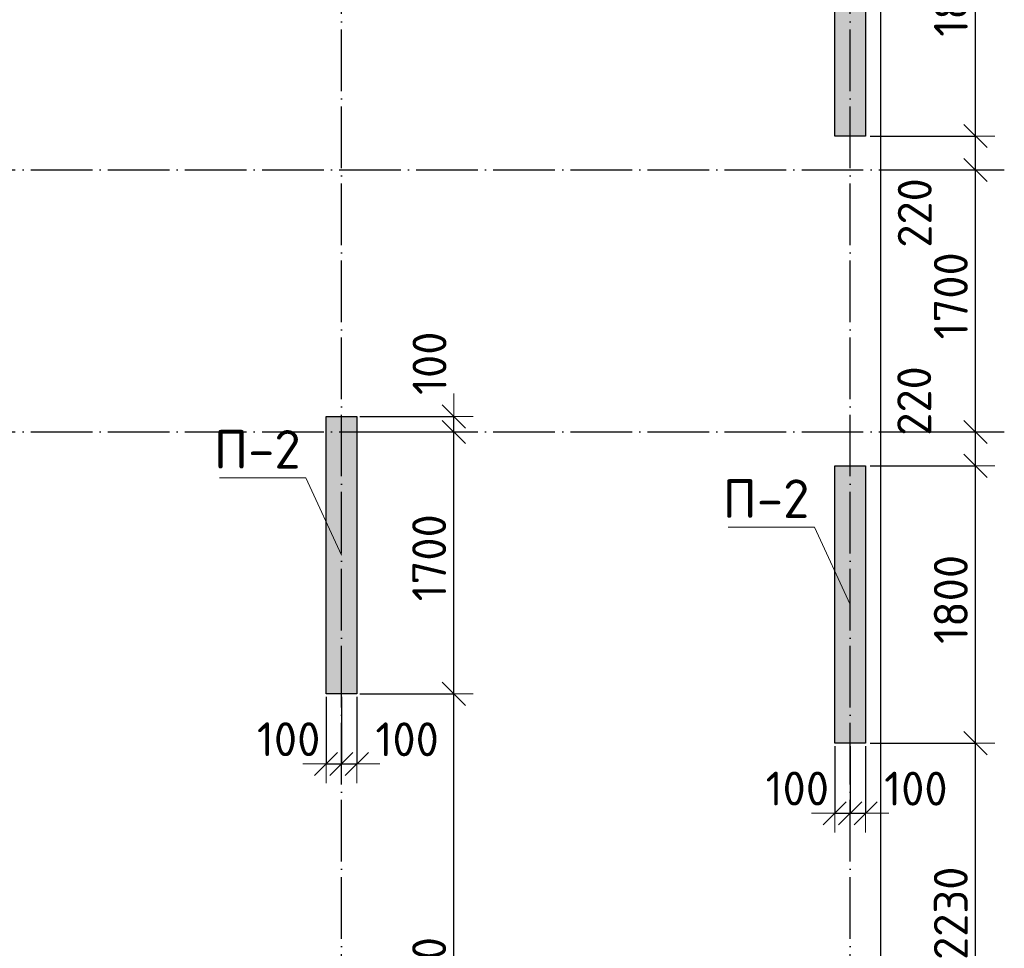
# Model space of a CAD drawing. Header units: millimetres. Extents: x -3495 to 109513, y -3287 to 62337.
# Tile 29 of 41: x 69663 to 76050, y 3349 to 9375. Entities that reach past the tile are written whole.
import ezdxf

# ---------------------------------------------------------------- set-up
doc = ezdxf.new("R2010")
doc.units = ezdxf.units.MM
doc.header["$PDMODE"] = 65
doc.linetypes.add('______11', pattern=[500, 400, -50, 0, -50])
doc.linetypes.add('______5', pattern=[1100, 800, -100, 100, -100])
for name, color, linetype, lineweight in [('Standard', 7, 'Continuous', 25), ('Высотная отметка (отверстия)', 7, 'Continuous', 13), ('Размерная линия_ общее', 7, 'Continuous', 13)]:
    doc.layers.add(name, color=color, linetype=linetype, lineweight=lineweight)
doc.layers.add('Осевая линия_ общее', color=7, linetype='______5', lineweight=13, true_color=0xa0a0a0)
doc.styles.add('ISOCPEUR', font='ISOCPEUR')
doc.dimstyles.new('DIMSTYLE_11', dxfattribs={"dimtxt": 220, "dimasz": 250, "dimexe": 0, "dimexo": 0, "dimgap": 110, "dimtad": 2, "dimdec": 0, "dimrnd": 5, "dimzin": 12, "dimdsep": 46, "dimtxsty": 'ISOCPEUR', "dimblk1": 'ALL_ML_STRICH', "dimblk2": 'ALL_ML_STRICH', "dimsah": 1, "dimcen": 0, "dimclrd": 7, "dimclre": 256, "dimclrt": 7, "dimadec": 0, "dimazin": 0, "dimtfac": 1, "dimtdec": 0, "dimtix": 1, "dimtmove": 2, "dimatfit": 3, "dimfxl": 0, "dimtvp": 1.2, "dimtzin": 0, "dimlwd": 0, "dimlwe": -3, "dimarcsym": 0})
doc.dimstyles.new('DIMSTYLE_3', dxfattribs={"dimtxt": 220, "dimasz": 250, "dimexe": 0, "dimexo": 0, "dimgap": 110, "dimtad": 2, "dimdec": 0, "dimrnd": 5, "dimzin": 12, "dimdsep": 46, "dimtxsty": 'ISOCPEUR', "dimblk1": 'ALL_ML_STRICH', "dimblk2": 'ALL_ML_STRICH', "dimsah": 1, "dimcen": 0, "dimclrd": 7, "dimclre": 256, "dimclrt": 7, "dimadec": 0, "dimazin": 0, "dimtfac": 1, "dimtdec": 0, "dimtix": 1, "dimtmove": 2, "dimatfit": 3, "dimfxl": 0, "dimtzin": 0, "dimlwd": 0, "dimlwe": -3, "dimarcsym": 0})

# ---------------------------------------------------------------- blocks, each defined once
blk = doc.blocks.new('СЛОЖНЫЙ_ОБЪЕКТ_0')
at = {"layer": 'Осевая линия_ общее', "color": 253, "linetype": '______11', "lineweight": -3, "true_color": 0xa0a0a0, "transparency": 33554687}
for p, q in [((75050, -2590), (75050, 14620)), ((71750, -2590), (71750, 14510)), ((47230, 8400), (76050, 8400)), ((47230, 6700), (76050, 6700))]:
    blk.add_line(p, q, dxfattribs=at)
blk = doc.blocks.new('ALL_ML_STRICH')
at = {"color": 0, "linetype": 'ByBlock', "lineweight": -2}
for p, q in [((-0.3, -0.3), (0.3, 0.3)), ((0, -0.5), (0, 0.5)), ((-1, 0), (0.5, 0))]:
    blk.add_line(p, q, dxfattribs=at)
blk = doc.blocks.new('*D255')
at = {"layer": 'DEFPOINTS', "color": 7, "linetype": 'Continuous', "lineweight": 13, "transparency": 33554687}
for p in [(71850, 5000), (71850, 1199.8), (72479, 1199.8)]:
    blk.add_point(p, dxfattribs=at)
at = {"layer": 'Размерная линия_ общее', "color": 253, "linetype": 'Continuous', "lineweight": -2, "true_color": 0xa0a0a0, "transparency": 33554687}
for p, q in [((71870, 5000), (72479, 5000)), ((71870, 1199.8), (72479, 1199.8))]:
    blk.add_line(p, q, dxfattribs=at)
at = {"layer": 'Размерная линия_ общее', "color": 7, "linetype": 'Continuous', "lineweight": -2, "transparency": 33554687}
blk.add_line((72479, 1199.8), (72479, 5000), dxfattribs=at)
at = {"layer": 'Размерная линия_ общее', "color": 7, "linetype": 'Continuous', "lineweight": 13, "transparency": 33554687, "xscale": 250, "yscale": 250, "zscale": 250}
for p, rotation in [((72479, 5000), 90), ((72479, 1199.8), 270)]:
    blk.add_blockref('ALL_ML_STRICH', p, dxfattribs=dict(at, rotation=rotation))
at = {"layer": 'Размерная линия_ общее', "color": 7, "linetype": 'Continuous', "lineweight": 13, "transparency": 33554687, "insert": (72319, 3110.9), "char_height": 220, "width": 880, "attachment_point": 5, "rotation": 90, "style": 'ISOCPEUR'}
blk.add_mtext('\\A1;{3800}', dxfattribs=at)
blk = doc.blocks.new('*D256')
at = {"layer": 'DEFPOINTS', "color": 7, "linetype": 'Continuous', "lineweight": 13, "transparency": 33554687}
for p in [(71750, 6700), (71850, 5000), (72479, 5000)]:
    blk.add_point(p, dxfattribs=at)
at = {"layer": 'Размерная линия_ общее', "color": 253, "linetype": 'Continuous', "lineweight": -2, "true_color": 0xa0a0a0, "transparency": 33554687}
for p, q in [((71770, 6700), (72479, 6700)), ((71870, 5000), (72479, 5000))]:
    blk.add_line(p, q, dxfattribs=at)
at = {"layer": 'Размерная линия_ общее', "color": 7, "linetype": 'Continuous', "lineweight": -2, "transparency": 33554687}
blk.add_line((72479, 5000), (72479, 6700), dxfattribs=at)
at = {"layer": 'Размерная линия_ общее', "color": 7, "linetype": 'Continuous', "lineweight": 13, "transparency": 33554687, "xscale": 250, "yscale": 250, "zscale": 250}
for p, rotation in [((72479, 6700), 90), ((72479, 5000), 270)]:
    blk.add_blockref('ALL_ML_STRICH', p, dxfattribs=dict(at, rotation=rotation))
at = {"layer": 'Размерная линия_ общее', "color": 7, "linetype": 'Continuous', "lineweight": 13, "transparency": 33554687, "insert": (72319, 5883), "char_height": 220, "width": 880, "attachment_point": 5, "rotation": 90, "style": 'ISOCPEUR'}
blk.add_mtext('\\A1;{1700}', dxfattribs=at)
blk = doc.blocks.new('*D257')
at = {"layer": 'DEFPOINTS', "color": 7, "linetype": 'Continuous', "lineweight": 13, "transparency": 33554687}
for p in [(71850, 6800), (71750, 6700), (72479, 6700)]:
    blk.add_point(p, dxfattribs=at)
at = {"layer": 'Размерная линия_ общее', "color": 253, "linetype": 'Continuous', "lineweight": -2, "true_color": 0xa0a0a0, "transparency": 33554687}
for p, q in [((71870, 6800), (72479, 6800)), ((71770, 6700), (72479, 6700))]:
    blk.add_line(p, q, dxfattribs=at)
at = {"layer": 'Размерная линия_ общее', "color": 7, "linetype": 'Continuous', "lineweight": -2, "transparency": 33554687}
blk.add_line((72479, 6700), (72479, 6800), dxfattribs=at)
at = {"layer": 'Размерная линия_ общее', "color": 7, "linetype": 'Continuous', "lineweight": 13, "transparency": 33554687, "xscale": 250, "yscale": 250, "zscale": 250}
for p, rotation in [((72479, 6700), 270), ((72479, 6800), 90)]:
    blk.add_blockref('ALL_ML_STRICH', p, dxfattribs=dict(at, rotation=rotation))
at = {"layer": 'Размерная линия_ общее', "color": 7, "linetype": 'Continuous', "lineweight": 13, "transparency": 33554687, "insert": (72321.4, 7145.5), "char_height": 220, "width": 660, "attachment_point": 5, "rotation": 90, "style": 'ISOCPEUR'}
blk.add_mtext('\\A1;{100}', dxfattribs=at)
blk = doc.blocks.new('*D296')
at = {"layer": 'DEFPOINTS', "color": 7, "linetype": 'Continuous', "lineweight": 13, "transparency": 33554687}
for p in [(75160, 4680), (75160, 2450), (75863, 2450)]:
    blk.add_point(p, dxfattribs=at)
at = {"layer": 'Размерная линия_ общее', "color": 253, "linetype": 'Continuous', "lineweight": -2, "true_color": 0xa0a0a0, "transparency": 33554687}
for p, q in [((75180, 4680), (75863, 4680)), ((75180, 2450), (75863, 2450))]:
    blk.add_line(p, q, dxfattribs=at)
at = {"layer": 'Размерная линия_ общее', "color": 7, "linetype": 'Continuous', "lineweight": -2, "transparency": 33554687}
blk.add_line((75863, 2450), (75863, 4680), dxfattribs=at)
at = {"layer": 'Размерная линия_ общее', "color": 7, "linetype": 'Continuous', "lineweight": 13, "transparency": 33554687, "xscale": 250, "yscale": 250, "zscale": 250}
for p, rotation in [((75863, 4680), 90), ((75863, 2450), 270)]:
    blk.add_blockref('ALL_ML_STRICH', p, dxfattribs=dict(at, rotation=rotation))
at = {"layer": 'Размерная линия_ общее', "color": 7, "linetype": 'Continuous', "lineweight": 13, "transparency": 33554687, "insert": (75703, 3576), "char_height": 220, "width": 880, "attachment_point": 5, "rotation": 90, "style": 'ISOCPEUR'}
blk.add_mtext('\\A1;{2230}', dxfattribs=at)
blk = doc.blocks.new('*D297')
at = {"layer": 'DEFPOINTS', "color": 7, "linetype": 'Continuous', "lineweight": 13, "transparency": 33554687}
for p in [(75160, 6480), (75160, 4680), (75863, 4680)]:
    blk.add_point(p, dxfattribs=at)
at = {"layer": 'Размерная линия_ общее', "color": 253, "linetype": 'Continuous', "lineweight": -2, "true_color": 0xa0a0a0, "transparency": 33554687}
for p, q in [((75180, 6480), (75863, 6480)), ((75180, 4680), (75863, 4680))]:
    blk.add_line(p, q, dxfattribs=at)
at = {"layer": 'Размерная линия_ общее', "color": 7, "linetype": 'Continuous', "lineweight": -2, "transparency": 33554687}
blk.add_line((75863, 4680), (75863, 6480), dxfattribs=at)
at = {"layer": 'Размерная линия_ общее', "color": 7, "linetype": 'Continuous', "lineweight": 13, "transparency": 33554687, "xscale": 250, "yscale": 250, "zscale": 250}
for p, rotation in [((75863, 6480), 90), ((75863, 4680), 270)]:
    blk.add_blockref('ALL_ML_STRICH', p, dxfattribs=dict(at, rotation=rotation))
at = {"layer": 'Размерная линия_ общее', "color": 7, "linetype": 'Continuous', "lineweight": 13, "transparency": 33554687, "insert": (75703, 5613), "char_height": 220, "width": 880, "attachment_point": 5, "rotation": 90, "style": 'ISOCPEUR'}
blk.add_mtext('\\A1;{1800}', dxfattribs=at)
blk = doc.blocks.new('*D298')
at = {"layer": 'DEFPOINTS', "color": 7, "linetype": 'Continuous', "lineweight": 13, "transparency": 33554687}
for p in [(75492.4, 6700), (75160, 6480), (75863, 6480)]:
    blk.add_point(p, dxfattribs=at)
at = {"layer": 'Размерная линия_ общее', "color": 253, "linetype": 'Continuous', "lineweight": -2, "true_color": 0xa0a0a0, "transparency": 33554687}
for p, q in [((75512.4, 6700), (75863, 6700)), ((75180, 6480), (75863, 6480))]:
    blk.add_line(p, q, dxfattribs=at)
at = {"layer": 'Размерная линия_ общее', "color": 7, "linetype": 'Continuous', "lineweight": -2, "transparency": 33554687}
blk.add_line((75863, 6480), (75863, 6700), dxfattribs=at)
at = {"layer": 'Размерная линия_ общее', "color": 7, "linetype": 'Continuous', "lineweight": 13, "transparency": 33554687, "xscale": 250, "yscale": 250, "zscale": 250}
for p, rotation in [((75863, 6700), 90), ((75863, 6480), 270)]:
    blk.add_blockref('ALL_ML_STRICH', p, dxfattribs=dict(at, rotation=rotation))
at = {"layer": 'Размерная линия_ общее', "color": 7, "linetype": 'Continuous', "lineweight": 13, "transparency": 33554687, "insert": (75465.7, 6900.6), "char_height": 220, "width": 660, "attachment_point": 5, "rotation": 90, "style": 'ISOCPEUR'}
blk.add_mtext('\\A1;{220}', dxfattribs=at)
blk = doc.blocks.new('*D299')
at = {"layer": 'DEFPOINTS', "color": 7, "linetype": 'Continuous', "lineweight": 13, "transparency": 33554687}
for p in [(75542.2, 8400), (75492.4, 6700), (75863, 6700)]:
    blk.add_point(p, dxfattribs=at)
at = {"layer": 'Размерная линия_ общее', "color": 253, "linetype": 'Continuous', "lineweight": -2, "true_color": 0xa0a0a0, "transparency": 33554687}
for p, q in [((75562.2, 8400), (75863, 8400)), ((75512.4, 6700), (75863, 6700))]:
    blk.add_line(p, q, dxfattribs=at)
at = {"layer": 'Размерная линия_ общее', "color": 7, "linetype": 'Continuous', "lineweight": -2, "transparency": 33554687}
blk.add_line((75863, 6700), (75863, 8400), dxfattribs=at)
at = {"layer": 'Размерная линия_ общее', "color": 7, "linetype": 'Continuous', "lineweight": 13, "transparency": 33554687, "xscale": 250, "yscale": 250, "zscale": 250}
for p, rotation in [((75863, 8400), 90), ((75863, 6700), 270)]:
    blk.add_blockref('ALL_ML_STRICH', p, dxfattribs=dict(at, rotation=rotation))
at = {"layer": 'Размерная линия_ общее', "color": 7, "linetype": 'Continuous', "lineweight": 13, "transparency": 33554687, "insert": (75703, 7583), "char_height": 220, "width": 880, "attachment_point": 5, "rotation": 90, "style": 'ISOCPEUR'}
blk.add_mtext('\\A1;{1700}', dxfattribs=at)
blk = doc.blocks.new('*D300')
at = {"layer": 'DEFPOINTS', "color": 7, "linetype": 'Continuous', "lineweight": 13, "transparency": 33554687}
for p in [(75160, 8620), (75542.2, 8400), (75863, 8400)]:
    blk.add_point(p, dxfattribs=at)
at = {"layer": 'Размерная линия_ общее', "color": 253, "linetype": 'Continuous', "lineweight": -2, "true_color": 0xa0a0a0, "transparency": 33554687}
for p, q in [((75180, 8620), (75863, 8620)), ((75562.2, 8400), (75863, 8400))]:
    blk.add_line(p, q, dxfattribs=at)
at = {"layer": 'Размерная линия_ общее', "color": 7, "linetype": 'Continuous', "lineweight": -2, "transparency": 33554687}
blk.add_line((75863, 8400), (75863, 8620), dxfattribs=at)
at = {"layer": 'Размерная линия_ общее', "color": 7, "linetype": 'Continuous', "lineweight": 13, "transparency": 33554687, "xscale": 250, "yscale": 250, "zscale": 250}
for p, rotation in [((75863, 8620), 90), ((75863, 8400), 270)]:
    blk.add_blockref('ALL_ML_STRICH', p, dxfattribs=dict(at, rotation=rotation))
at = {"layer": 'Размерная линия_ общее', "color": 7, "linetype": 'Continuous', "lineweight": 13, "transparency": 33554687, "insert": (75468.9, 8120.9), "char_height": 220, "width": 660, "attachment_point": 5, "rotation": 90, "style": 'ISOCPEUR'}
blk.add_mtext('\\A1;{220}', dxfattribs=at)
blk = doc.blocks.new('*D301')
at = {"layer": 'DEFPOINTS', "color": 7, "linetype": 'Continuous', "lineweight": 13, "transparency": 33554687}
for p in [(75160, 10420), (75160, 8620), (75863, 8620)]:
    blk.add_point(p, dxfattribs=at)
at = {"layer": 'Размерная линия_ общее', "color": 253, "linetype": 'Continuous', "lineweight": -2, "true_color": 0xa0a0a0, "transparency": 33554687}
for p, q in [((75180, 10420), (75863, 10420)), ((75180, 8620), (75863, 8620))]:
    blk.add_line(p, q, dxfattribs=at)
at = {"layer": 'Размерная линия_ общее', "color": 7, "linetype": 'Continuous', "lineweight": -2, "transparency": 33554687}
blk.add_line((75863, 8620), (75863, 10420), dxfattribs=at)
at = {"layer": 'Размерная линия_ общее', "color": 7, "linetype": 'Continuous', "lineweight": 13, "transparency": 33554687, "xscale": 250, "yscale": 250, "zscale": 250}
for p, rotation in [((75863, 10420), 90), ((75863, 8620), 270)]:
    blk.add_blockref('ALL_ML_STRICH', p, dxfattribs=dict(at, rotation=rotation))
at = {"layer": 'Размерная линия_ общее', "color": 7, "linetype": 'Continuous', "lineweight": 13, "transparency": 33554687, "insert": (75703, 9553), "char_height": 220, "width": 880, "attachment_point": 5, "rotation": 90, "style": 'ISOCPEUR'}
blk.add_mtext('\\A1;{1800}', dxfattribs=at)
blk = doc.blocks.new('*D322')
at = {"layer": 'DEFPOINTS', "color": 7, "linetype": 'Continuous', "lineweight": 13, "transparency": 33554687}
for p in [(71650, 5000), (71750, 5000), (71650, 4545.1)]:
    blk.add_point(p, dxfattribs=at)
at = {"layer": 'Размерная линия_ общее', "color": 253, "linetype": 'Continuous', "lineweight": -2, "true_color": 0xa0a0a0, "transparency": 33554687}
for p, q in [((71650, 4980), (71650, 4545.1)), ((71750, 4980), (71750, 4545.1))]:
    blk.add_line(p, q, dxfattribs=at)
at = {"layer": 'Размерная линия_ общее', "color": 7, "linetype": 'Continuous', "lineweight": -2, "transparency": 33554687}
blk.add_line((71650, 4545.1), (71750, 4545.1), dxfattribs=at)
at = {"layer": 'Размерная линия_ общее', "color": 7, "linetype": 'Continuous', "lineweight": 13, "transparency": 33554687, "xscale": 250, "yscale": 250, "zscale": 250}
blk.add_blockref('ALL_ML_STRICH', (71750, 4545.1), dxfattribs=at)
at = {"layer": 'Размерная линия_ общее', "color": 7, "linetype": 'Continuous', "lineweight": 13, "transparency": 33554687, "xscale": 250, "yscale": 250, "zscale": 250, "rotation": 180}
blk.add_blockref('ALL_ML_STRICH', (71650, 4545.1), dxfattribs=at)
at = {"layer": 'Размерная линия_ общее', "color": 7, "linetype": 'Continuous', "lineweight": 13, "transparency": 33554687, "insert": (71407.3, 4705.7), "char_height": 220, "width": 660, "attachment_point": 5, "style": 'ISOCPEUR'}
blk.add_mtext('\\A1;{100}', dxfattribs=at)
blk = doc.blocks.new('*D323')
at = {"layer": 'DEFPOINTS', "color": 7, "linetype": 'Continuous', "lineweight": 13, "transparency": 33554687}
for p in [(71750, 5000), (71850, 5000), (71750, 4545.1)]:
    blk.add_point(p, dxfattribs=at)
at = {"layer": 'Размерная линия_ общее', "color": 253, "linetype": 'Continuous', "lineweight": -2, "true_color": 0xa0a0a0, "transparency": 33554687}
for p, q in [((71750, 4980), (71750, 4545.1)), ((71850, 4980), (71850, 4545.1))]:
    blk.add_line(p, q, dxfattribs=at)
at = {"layer": 'Размерная линия_ общее', "color": 7, "linetype": 'Continuous', "lineweight": -2, "transparency": 33554687}
blk.add_line((71750, 4545.1), (71850, 4545.1), dxfattribs=at)
at = {"layer": 'Размерная линия_ общее', "color": 7, "linetype": 'Continuous', "lineweight": 13, "transparency": 33554687, "xscale": 250, "yscale": 250, "zscale": 250}
blk.add_blockref('ALL_ML_STRICH', (71850, 4545.1), dxfattribs=at)
at = {"layer": 'Размерная линия_ общее', "color": 7, "linetype": 'Continuous', "lineweight": 13, "transparency": 33554687, "xscale": 250, "yscale": 250, "zscale": 250, "rotation": 180}
blk.add_blockref('ALL_ML_STRICH', (71750, 4545.1), dxfattribs=at)
at = {"layer": 'Размерная линия_ общее', "color": 7, "linetype": 'Continuous', "lineweight": 13, "transparency": 33554687, "insert": (72176.4, 4704.9), "char_height": 220, "width": 660, "attachment_point": 5, "style": 'ISOCPEUR'}
blk.add_mtext('\\A1;{100}', dxfattribs=at)
blk = doc.blocks.new('*D324')
at = {"layer": 'DEFPOINTS', "color": 7, "linetype": 'Continuous', "lineweight": 13, "transparency": 33554687}
for p in [(74950, 4680), (75050, 4680), (74950, 4225.1)]:
    blk.add_point(p, dxfattribs=at)
at = {"layer": 'Размерная линия_ общее', "color": 253, "linetype": 'Continuous', "lineweight": -2, "true_color": 0xa0a0a0, "transparency": 33554687}
for p, q in [((74950, 4660), (74950, 4225.1)), ((75050, 4660), (75050, 4225.1))]:
    blk.add_line(p, q, dxfattribs=at)
at = {"layer": 'Размерная линия_ общее', "color": 7, "linetype": 'Continuous', "lineweight": -2, "transparency": 33554687}
blk.add_line((74950, 4225.1), (75050, 4225.1), dxfattribs=at)
at = {"layer": 'Размерная линия_ общее', "color": 7, "linetype": 'Continuous', "lineweight": 13, "transparency": 33554687, "xscale": 250, "yscale": 250, "zscale": 250}
blk.add_blockref('ALL_ML_STRICH', (75050, 4225.1), dxfattribs=at)
at = {"layer": 'Размерная линия_ общее', "color": 7, "linetype": 'Continuous', "lineweight": 13, "transparency": 33554687, "xscale": 250, "yscale": 250, "zscale": 250, "rotation": 180}
blk.add_blockref('ALL_ML_STRICH', (74950, 4225.1), dxfattribs=at)
at = {"layer": 'Размерная линия_ общее', "color": 7, "linetype": 'Continuous', "lineweight": 13, "transparency": 33554687, "insert": (74707.3, 4385.7), "char_height": 220, "width": 660, "attachment_point": 5, "style": 'ISOCPEUR'}
blk.add_mtext('\\A1;{100}', dxfattribs=at)
blk = doc.blocks.new('*D325')
at = {"layer": 'DEFPOINTS', "color": 7, "linetype": 'Continuous', "lineweight": 13, "transparency": 33554687}
for p in [(75050, 4680), (75150, 4680), (75050, 4225.1)]:
    blk.add_point(p, dxfattribs=at)
at = {"layer": 'Размерная линия_ общее', "color": 253, "linetype": 'Continuous', "lineweight": -2, "true_color": 0xa0a0a0, "transparency": 33554687}
for p, q in [((75050, 4660), (75050, 4225.1)), ((75150, 4660), (75150, 4225.1))]:
    blk.add_line(p, q, dxfattribs=at)
at = {"layer": 'Размерная линия_ общее', "color": 7, "linetype": 'Continuous', "lineweight": -2, "transparency": 33554687}
blk.add_line((75050, 4225.1), (75150, 4225.1), dxfattribs=at)
at = {"layer": 'Размерная линия_ общее', "color": 7, "linetype": 'Continuous', "lineweight": 13, "transparency": 33554687, "xscale": 250, "yscale": 250, "zscale": 250}
blk.add_blockref('ALL_ML_STRICH', (75150, 4225.1), dxfattribs=at)
at = {"layer": 'Размерная линия_ общее', "color": 7, "linetype": 'Continuous', "lineweight": 13, "transparency": 33554687, "xscale": 250, "yscale": 250, "zscale": 250, "rotation": 180}
blk.add_blockref('ALL_ML_STRICH', (75050, 4225.1), dxfattribs=at)
at = {"layer": 'Размерная линия_ общее', "color": 7, "linetype": 'Continuous', "lineweight": 13, "transparency": 33554687, "insert": (75476.4, 4384.9), "char_height": 220, "width": 660, "attachment_point": 5, "style": 'ISOCPEUR'}
blk.add_mtext('\\A1;{100}', dxfattribs=at)

msp = doc.modelspace()

# ---------------------------------------------------------------- hatches: boundary and pattern name
at = {"linetype": 'Continuous', "lineweight": 13, "transparency": 33554687}
msp.add_hatch(color=7, dxfattribs=at).paths.add_polyline_path([(74950, 4680), (75150, 4680), (75150, 6480), (74950, 6480)])
at = {"layer": 'Standard', "linetype": 'Continuous', "lineweight": 13, "transparency": 33554687}
for points in [[(74950, 8620), (75150, 8620), (75150, 10420), (74950, 10420)], [(71650, 5000), (71850, 5000), (71850, 6800), (71650, 6800)]]:
    msp.add_hatch(color=7, dxfattribs=at).paths.add_polyline_path(points)

# ---------------------------------------------------------------- linework, layer by layer
at = {"color": 7, "linetype": 'Continuous', "lineweight": -3, "transparency": 33554687}
for p, q in [((74950, 4680), (74950, 6480)), ((74950, 6480), (75150, 6480)), ((75150, 6480), (75150, 4680)), ((75150, 4680), (74950, 4680))]:
    msp.add_line(p, q, dxfattribs=at)
at = {"layer": 'Standard', "color": 7, "linetype": 'Continuous', "lineweight": -3, "transparency": 33554687}
for p, q in [((74950, 8620), (74950, 10420)), ((75150, 10420), (75150, 8620)), ((75150, 8620), (74950, 8620)), ((71650, 5000), (71650, 6800)), ((71650, 6800), (71850, 6800)), ((71850, 6800), (71850, 5000)), ((71850, 5000), (71650, 5000))]:
    msp.add_line(p, q, dxfattribs=at)
at = {"layer": 'Standard', "color": 7, "linetype": 'Continuous', "lineweight": 25, "transparency": 33554687}
msp.add_lwpolyline([(49650, -350.2), (75250, -350.2), (75250, 46690), (49650, 46690), (49650, -350.2)], dxfattribs=at)
at = {"layer": 'Высотная отметка (отверстия)', "color": 7, "linetype": 'Continuous', "lineweight": 13, "transparency": 33554687}
for points in [[(71750, 5900), (71519.3, 6401.9), (70959.3, 6401.9)], [(75050, 5580), (74819.3, 6081.9), (74259.3, 6081.9)]]:
    msp.add_lwpolyline(points, dxfattribs=at)

# ---------------------------------------------------------------- block references
at = {"layer": 'Осевая линия_ общее', "color": 253, "linetype": '______11', "lineweight": -3, "true_color": 0xa0a0a0, "transparency": 33554687}
msp.add_blockref('СЛОЖНЫЙ_ОБЪЕКТ_0', (0, 0), dxfattribs=at)

# ---------------------------------------------------------------- texts
at = {"layer": 'Высотная отметка (отверстия)', "color": 7, "linetype": 'Continuous', "lineweight": 13, "transparency": 33554687, "char_height": 250, "width": 664.583, "attachment_point": 8, "style": 'ISOCPEUR'}
for insert in [(71204.3, 6461.9), (74504.3, 6141.9)]:
    msp.add_mtext('\\A1;{\\fISOCPEUR|i0|b0;\\H250.000000;\\W1.000000;\\C7;П-2}\\P', dxfattribs=dict(at, insert=insert))

# ---------------------------------------------------------------- dimensions: what is measured, and where the dimension line sits
at = {"layer": 'Размерная линия_ общее', "color": 7, "linetype": 'Continuous', "lineweight": 13, "transparency": 33554687}
for base, p1, p2, dimstyle, picture, middle in [((75863, 10420), (75180, 8620), (75180, 10420), 'DIMSTYLE_3', '*D301', (75703, 9553)), ((75863, 8620), (75562.2, 8400), (75180, 8620), 'DIMSTYLE_11', '*D300', (75468.9, 8120.9)), ((75863, 8400), (75512.4, 6700), (75562.2, 8400), 'DIMSTYLE_3', '*D299', (75703, 7583)), ((72479, 6800), (71770, 6700), (71870, 6800), 'DIMSTYLE_11', '*D257', (72321.4, 7145.5)), ((75863, 6700), (75180, 6480), (75512.4, 6700), 'DIMSTYLE_11', '*D298', (75465.7, 6900.6)), ((72479, 6700), (71870, 5000), (71770, 6700), 'DIMSTYLE_3', '*D256', (72319, 5883)), ((75863, 6480), (75180, 4680), (75180, 6480), 'DIMSTYLE_3', '*D297', (75703, 5613)), ((72479, 5000), (71870, 1199.8), (71870, 5000), 'DIMSTYLE_3', '*D255', (72319, 3110.9)), ((75863, 4680), (75180, 2450), (75180, 4680), 'DIMSTYLE_3', '*D296', (75703, 3576))]:
    dim = msp.add_linear_dim(base=base, p1=p1, p2=p2, angle=90, dimstyle=dimstyle, override={"dimpost": '<>', "dimclrd": 7, "dimclre": 253, "dimclrt": 7, "dimlwd": 0, "dimlwe": 65533}, dxfattribs=at)
    dim.commit()
    dim.dimension.update_dxf_attribs({"geometry": picture, "text_midpoint": middle, "dimtype": 160})
for base, p1, p2, picture, middle in [((71750, 4545.1), (71650, 4980), (71750, 4980), '*D322', (71407.3, 4705.7)), ((71850, 4545.1), (71750, 4980), (71850, 4980), '*D323', (72176.4, 4704.9)), ((75050, 4225.1), (74950, 4660), (75050, 4660), '*D324', (74707.3, 4385.7)), ((75150, 4225.1), (75050, 4660), (75150, 4660), '*D325', (75476.4, 4384.9))]:
    dim = msp.add_linear_dim(base=base, p1=p1, p2=p2, dimstyle='DIMSTYLE_11', override={"dimpost": '<>', "dimclrd": 7, "dimclre": 253, "dimclrt": 7, "dimlwd": 0, "dimlwe": 65533}, dxfattribs=at)
    dim.commit()
    dim.dimension.update_dxf_attribs({"geometry": picture, "text_midpoint": middle, "dimtype": 160})

doc.saveas('drawing.dxf')
